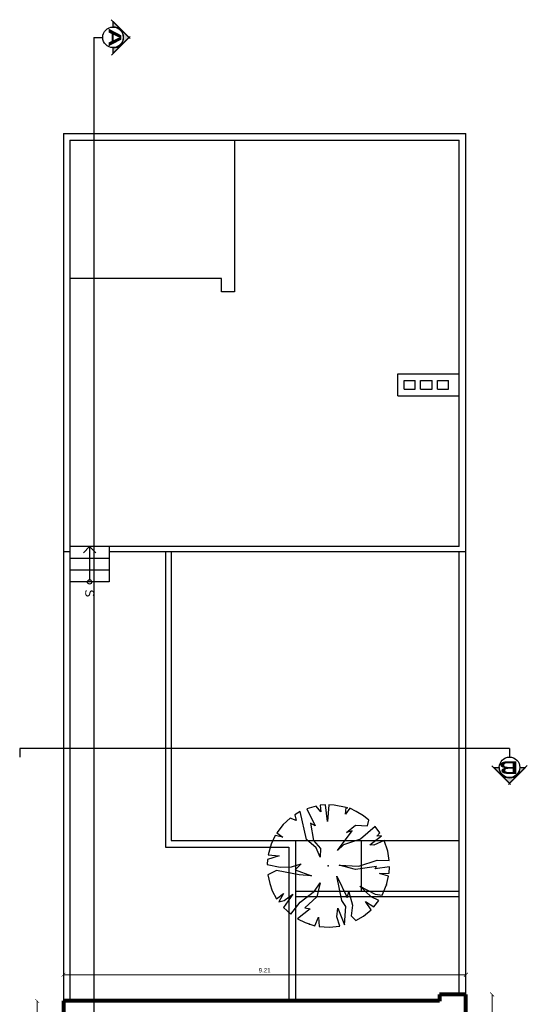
# Model space of a CAD drawing. Header units: inches. Extents: x 66.9 to 78.5, y 105.5 to 141.6.
# Tile 2 of 2: x 66.9 to 78.5, y 119 to 141.6. Entities that reach past the tile are written whole.
import ezdxf
from ezdxf.enums import TextEntityAlignment as Align

# ---------------------------------------------------------------- set-up
doc = ezdxf.new("R2010")
doc.units = ezdxf.units.IN
doc.header["$MEASUREMENT"] = 0
doc.linetypes.add('CONTINUA', pattern=[0])
for name, color, linetype in [('Cotas', 60, 'Continuous'), ('Linea de corte', 30, 'Continuous'), ('Pared lejana', 152, 'Continuous'), ('Vegetación', 3, 'Continuous')]:
    doc.layers.add(name, color=color, linetype=linetype)
doc.layers.add('Paredes', color=5, linetype='Continuous', lineweight=80)
doc.styles.add('SANSSERIFBOLD', font='sasb____.pfb', dxfattribs={"width": 0.85, "height": 0.6})
doc.styles.get("Standard").update_dxf_attribs({"font": 'arial.ttf'})
doc.dimstyles.new('Cotas', dxfattribs={"dimtxt": 0.1, "dimasz": 0.09, "dimexe": 0.2, "dimexo": 0.4, "dimgap": 0.05, "dimtad": 1, "dimzin": 0, "dimdsep": 46, "dimtxsty": 'Standard', "dimblk": 'ARCHTICK', "dimcen": 0.09, "dimse1": 1, "dimse2": 1, "dimclrd": 60, "dimclre": 256, "dimadec": 0, "dimazin": 0, "dimtfac": 1, "dimtix": 1, "dimtofl": 0, "dimtmove": 1, "dimatfit": 3, "dimfxl": 0, "dimtolj": 1, "dimtzin": 0, "dimlwd": 9, "dimarcsym": 0})

# ---------------------------------------------------------------- blocks, each defined once
blk = doc.blocks.new('árbol')
at = {"layer": 'Vegetación', "linetype": 'Continuous'}
for p, q in [((103.233, 11.293), (103.022, 11.257)), ((103.228, 11.018), (103.233, 11.293)), ((103.527, 11.289), (103.382, 11.299)), ((103.382, 11.299), (103.429, 10.968)), ((103.531, 11.067), (103.527, 11.289)), ((103.594, 11.279), (103.531, 11.067)), ((103.794, 11.23), (103.594, 11.279)), ((102.601, 11.075), (102.458, 10.969)), ((102.681, 11.009), (102.601, 11.075)), ((102.879, 10.852), (102.673, 11.118)), ((102.673, 11.118), (102.681, 11.009)), ((103.022, 11.257), (102.78, 11.173)), ((102.78, 11.173), (102.885, 10.943)), ((104.026, 11.131), (103.794, 11.23)), ((104.004, 10.967), (104.026, 11.131)), ((104.149, 11.056), (104.068, 10.876)), ((104.297, 10.94), (104.149, 11.056)), ((102.31, 10.824), (102.213, 10.701)), ((102.44, 10.793), (102.31, 10.824)), ((102.458, 10.969), (102.745, 10.631)), ((102.885, 10.943), (102.879, 10.852)), ((103.362, 10.593), (103.228, 11.018)), ((103.429, 10.968), (103.371, 11.002)), ((103.371, 11.002), (103.439, 10.522)), ((103.822, 10.622), (104.004, 10.967)), ((104.068, 10.876), (103.822, 10.622)), ((104.174, 10.749), (104.297, 10.94)), ((104.362, 10.878), (104.174, 10.749)), ((104.508, 10.702), (104.362, 10.878)), ((102.213, 10.701), (102.113, 10.534)), ((102.43, 10.524), (102.44, 10.793)), ((102.745, 10.631), (102.876, 10.247)), ((103.341, 10.149), (103.362, 10.593)), ((104.61, 10.531), (104.508, 10.702)), ((102.113, 10.534), (102.036, 10.388)), ((102.036, 10.388), (102.174, 10.288)), ((102.595, 10.315), (102.43, 10.524)), ((103.003, 10.112), (102.559, 10.443)), ((102.559, 10.443), (102.595, 10.315)), ((103.439, 10.522), (103.341, 10.149)), ((103.95, 10.371), (104.255, 10.45)), ((104.083, 10.327), (103.95, 10.371)), ((104.255, 10.45), (104.503, 10.424)), ((104.503, 10.424), (104.61, 10.531)), ((102.021, 10.307), (101.966, 10.03)), ((102.174, 10.288), (102.021, 10.307)), ((102.876, 10.247), (103.003, 10.112)), ((103.594, 10.09), (104.083, 10.327)), ((104.154, 10.211), (103.594, 10.09)), ((104.292, 10.298), (104.154, 10.211)), ((104.711, 10.271), (104.292, 10.298)), ((104.325, 10.116), (104.711, 10.271)), ((104.737, 10.158), (104.527, 10.09)), ((104.761, 9.914), (104.737, 10.158)), ((101.966, 10.03), (101.96, 9.91)), ((104.527, 10.09), (104.325, 10.116)), ((101.96, 9.91), (102.343, 9.876)), ((102.343, 9.876), (101.962, 9.831)), ((101.962, 9.831), (101.972, 9.713)), ((101.972, 9.713), (102.125, 9.729)), ((102.125, 9.729), (101.988, 9.622)), ((102.775, 9.556), (102.961, 9.721)), ((103.16, 9.711), (102.943, 9.618)), ((102.961, 9.721), (103.16, 9.711)), ((103.934, 9.583), (103.744, 9.715)), ((103.744, 9.715), (104.067, 9.633)), ((104.746, 9.691), (104.761, 9.914)), ((101.988, 9.622), (102.05, 9.404)), ((102.05, 9.404), (102.439, 9.596)), ((102.439, 9.596), (102.381, 9.491)), ((102.381, 9.491), (102.775, 9.556)), ((102.943, 9.618), (102.756, 9.4)), ((103.447, 9.136), (103.584, 9.511)), ((103.584, 9.511), (103.563, 9.23)), ((104.191, 9.251), (103.934, 9.583)), ((104.067, 9.633), (104.321, 9.364)), ((104.321, 9.364), (104.344, 9.481)), ((104.344, 9.481), (104.57, 9.191)), ((104.532, 9.676), (104.746, 9.691)), ((104.727, 9.59), (104.532, 9.676)), ((104.658, 9.371), (104.727, 9.59)), ((102.756, 9.4), (102.116, 9.256)), ((102.116, 9.256), (102.19, 9.129)), ((103.382, 9.056), (103.315, 9.28)), ((103.315, 9.28), (103.447, 9.136)), ((104.467, 9.039), (104.191, 9.251)), ((104.57, 9.191), (104.658, 9.371)), ((102.19, 9.129), (102.32, 9.161)), ((102.32, 9.161), (102.265, 9.026)), ((102.265, 9.026), (102.412, 8.868)), ((103.391, 8.797), (103.382, 9.056)), ((103.563, 9.23), (103.464, 8.711)), ((104.152, 8.891), (104.006, 9.086)), ((104.006, 9.086), (104.313, 8.871)), ((104.313, 8.871), (104.467, 9.039)), ((102.412, 8.868), (102.604, 8.719)), ((102.604, 8.719), (102.703, 8.857)), ((102.703, 8.857), (102.664, 8.683)), ((103.325, 8.498), (103.391, 8.797)), ((104.112, 8.716), (103.991, 8.873)), ((103.991, 8.873), (104.185, 8.766)), ((104.185, 8.766), (104.152, 8.891)), ((102.664, 8.683), (102.865, 8.588)), ((102.865, 8.588), (103.107, 8.521)), ((103.107, 8.521), (103.127, 8.774)), ((103.127, 8.774), (103.209, 8.506)), ((103.464, 8.711), (103.564, 8.512)), ((103.764, 8.557), (103.928, 8.617)), ((103.928, 8.617), (104.112, 8.716)), ((103.209, 8.506), (103.325, 8.498)), ((103.564, 8.512), (103.764, 8.557))]:
    blk.add_line(p, q, dxfattribs=at)
for p in [(103.794, 11.23), (102.029, 10.332), (103.361, 9.898), (103.361, 9.898), (104.693, 9.465), (102.927, 8.566)]:
    blk.add_point(p, dxfattribs=at)
blk = doc.blocks.new('_ArchTick')
at = {"color": 0, "linetype": 'ByBlock', "const_width": 0.15}
blk.add_lwpolyline([(-0.5, -0.5), (0.5, 0.5)], dxfattribs=at)
blk = doc.blocks.new('*D5')
at = {"layer": 'Cotas', "color": 60, "linetype": 'CONTINUA', "lineweight": 9, "transparency": 16777216}
blk.add_line((77.727, 119.266), (77.727, 108.921), dxfattribs=at)
at = {"layer": 'Defpoints', "color": 0, "transparency": 16777216}
for p in [(77.727, 119.266), (77.727, 108.921), (77.727, 108.921)]:
    blk.add_point(p, dxfattribs=at)
at = {"layer": 'Cotas', "color": 60, "lineweight": 9, "transparency": 16777216, "xscale": 0.09, "yscale": 0.09, "zscale": 0.09}
for p, rotation in [((77.727, 119.266), 90), ((77.727, 108.921), 270)]:
    blk.add_blockref('_ArchTick', p, dxfattribs=dict(at, rotation=rotation))
at = {"layer": 'Cotas', "color": 0, "transparency": 16777216, "insert": (77.626, 114.093), "char_height": 0.1, "attachment_point": 5, "rotation": 90}
blk.add_mtext('\\A1;10.34', dxfattribs=at)
blk = doc.blocks.new('*D7')
at = {"layer": 'Cotas', "color": 60, "linetype": 'CONTINUA', "lineweight": 9, "transparency": 16777216}
blk.add_line((67.317, 108.921), (67.317, 119.116), dxfattribs=at)
at = {"layer": 'Defpoints', "color": 0, "transparency": 16777216}
for p in [(67.317, 119.116), (67.317, 119.116), (67.317, 108.921)]:
    blk.add_point(p, dxfattribs=at)
at = {"layer": 'Cotas', "color": 60, "lineweight": 9, "transparency": 16777216, "xscale": 0.09, "yscale": 0.09, "zscale": 0.09}
for p, rotation in [((67.317, 119.116), 90), ((67.317, 108.921), 270)]:
    blk.add_blockref('_ArchTick', p, dxfattribs=dict(at, rotation=rotation))
at = {"layer": 'Cotas', "color": 0, "transparency": 16777216, "insert": (67.216, 114.018), "char_height": 0.1, "attachment_point": 5, "rotation": 90}
blk.add_mtext('\\A1;10.19', dxfattribs=at)
blk = doc.blocks.new('*D8')
at = {"layer": 'Cotas', "color": 60, "linetype": 'CONTINUA', "lineweight": 9, "transparency": 16777216}
blk.add_line((67.917, 119.716), (77.127, 119.716), dxfattribs=at)
at = {"layer": 'Defpoints', "color": 0, "transparency": 16777216}
for p in [(67.917, 119.716), (77.127, 119.716), (77.127, 119.716)]:
    blk.add_point(p, dxfattribs=at)
at = {"layer": 'Cotas', "color": 60, "lineweight": 9, "transparency": 16777216, "xscale": 0.09, "yscale": 0.09, "zscale": 0.09, "rotation": 180}
blk.add_blockref('_ArchTick', (67.917, 119.716), dxfattribs=at)
at = {"layer": 'Cotas', "color": 60, "lineweight": 9, "transparency": 16777216, "xscale": 0.09, "yscale": 0.09, "zscale": 0.09}
blk.add_blockref('_ArchTick', (77.127, 119.716), dxfattribs=at)
at = {"layer": 'Cotas', "color": 0, "transparency": 16777216, "insert": (72.522, 119.817), "char_height": 0.1, "attachment_point": 5}
blk.add_mtext('\\A1;9.21', dxfattribs=at)
blk = doc.blocks.new('corte')
at = {"layer": 'Cotas', "linetype": 'ByBlock'}
blk.add_hatch(color=256, dxfattribs=at).paths.add_polyline_path([(29.39, 30.862), (29.029, 30.501), (29.15, 30.501, -1), (29.63, 30.501), (29.751, 30.501)])
at = {"layer": 'Cotas', "color": 3, "linetype": 'Continuous'}
for p, q in [((28.985, 30.457), (29.418, 30.89)), ((29.795, 30.466), (29.366, 30.895))]:
    blk.add_line(p, q, dxfattribs=at)
at = {"layer": 'Cotas', "color": 3}
for p, q in [((29.029, 30.501), (29.39, 30.862)), ((29.39, 30.862), (29.751, 30.501)), ((29.15, 30.501), (29.029, 30.501)), ((29.751, 30.501), (29.63, 30.501))]:
    blk.add_line(p, q, dxfattribs=at)
at = {"layer": 'Cotas', "color": 3, "linetype": 'Continuous'}
blk.add_circle((29.39, 30.501), 0.235, dxfattribs=at)
at = {"layer": 'Cotas', "color": 3}
blk.add_arc((29.39, 30.501), 0.24, 0, 180, dxfattribs=at)
at = {"layer": 'Cotas', "color": 3, "style": 'SANSSERIFBOLD', "width": 1.5}
blk.add_text('A', height=0.288, dxfattribs=at).set_placement((29.392, 30.4), align=Align.CENTER)
blk = doc.blocks.new('corte 2')
at = {"layer": 'Cotas', "linetype": 'ByBlock'}
blk.add_hatch(color=256, dxfattribs=at).paths.add_polyline_path([(29.39, 30.862), (29.029, 30.501), (29.15, 30.501, -1), (29.63, 30.501), (29.751, 30.501)])
at = {"layer": 'Cotas', "color": 3, "linetype": 'Continuous'}
for p, q in [((28.985, 30.457), (29.418, 30.89)), ((29.795, 30.466), (29.366, 30.895))]:
    blk.add_line(p, q, dxfattribs=at)
at = {"layer": 'Cotas', "color": 3}
for p, q in [((29.029, 30.501), (29.39, 30.862)), ((29.39, 30.862), (29.751, 30.501)), ((29.15, 30.501), (29.029, 30.501)), ((29.751, 30.501), (29.63, 30.501))]:
    blk.add_line(p, q, dxfattribs=at)
at = {"layer": 'Cotas', "color": 3, "linetype": 'Continuous'}
blk.add_circle((29.39, 30.501), 0.235, dxfattribs=at)
at = {"layer": 'Cotas', "color": 3}
blk.add_arc((29.39, 30.501), 0.24, 0, 180, dxfattribs=at)
at = {"layer": 'Cotas', "color": 3, "style": 'SANSSERIFBOLD', "width": 1.5}
blk.add_text('B', height=0.288, dxfattribs=at).set_placement((29.411, 30.362), align=Align.CENTER)

msp = doc.modelspace()

# ---------------------------------------------------------------- linework, layer by layer
at = {"layer": 'Linea de corte'}
for p, q in [((68.617, 141.171), (68.617, 106.721)), ((68.617, 141.171), (68.817, 141.171)), ((78.127, 124.897), (66.917, 124.897)), ((66.917, 124.897), (66.917, 124.697)), ((78.127, 124.897), (78.127, 124.697))]:
    msp.add_line(p, q, dxfattribs=at)
at = {"layer": 'Pared lejana'}
for p, q in [((67.917, 138.971), (67.917, 119.116)), ((67.917, 138.971), (77.127, 138.971)), ((77.127, 119.266), (77.127, 138.971)), ((68.067, 138.821), (68.067, 119.116)), ((68.067, 138.821), (76.977, 138.821)), ((71.832, 138.821), (71.832, 135.35)), ((76.977, 129.517), (76.977, 138.821)), ((71.532, 135.65), (68.067, 135.65)), ((71.532, 135.35), (71.532, 135.65)), ((71.832, 135.35), (71.532, 135.35)), ((75.567, 133.468), (76.977, 133.468)), ((75.567, 132.968), (75.567, 133.468)), ((75.717, 133.318), (75.967, 133.318)), ((75.717, 133.118), (75.717, 133.318)), ((75.967, 133.118), (75.967, 133.318)), ((76.087, 133.318), (76.357, 133.318)), ((76.087, 133.118), (76.087, 133.318)), ((76.357, 133.118), (76.357, 133.318)), ((76.477, 133.318), (76.727, 133.318)), ((76.477, 133.118), (76.477, 133.318)), ((76.727, 133.118), (76.727, 133.318)), ((75.717, 133.118), (75.967, 133.118)), ((76.087, 133.118), (76.357, 133.118)), ((76.477, 133.118), (76.727, 133.118)), ((75.567, 132.968), (76.977, 132.968)), ((68.067, 129.397), (67.917, 129.397)), ((68.967, 129.517), (68.067, 129.517)), ((68.517, 129.517), (68.376, 129.376)), ((68.517, 129.517), (68.517, 128.757)), ((68.517, 129.517), (68.659, 129.376)), ((68.967, 129.517), (68.967, 128.707)), ((76.977, 129.517), (68.967, 129.517)), ((77.127, 129.397), (68.967, 129.397)), ((70.252, 129.397), (70.252, 122.635)), ((70.382, 129.397), (70.382, 122.785)), ((76.977, 119.266), (76.977, 129.397)), ((76.977, 121.625), (76.977, 129.397)), ((68.967, 129.247), (68.067, 129.247)), ((68.967, 128.977), (68.067, 128.977)), ((68.967, 128.707), (68.067, 128.707)), ((70.252, 122.635), (73.079, 122.635)), ((70.382, 122.785), (73.229, 122.785)), ((73.079, 122.635), (73.079, 119.113)), ((73.229, 122.785), (73.229, 119.116)), ((73.229, 122.785), (76.977, 122.785)), ((74.729, 122.785), (74.729, 121.625)), ((73.229, 121.625), (76.977, 121.625)), ((73.229, 121.505), (76.977, 121.505))]:
    msp.add_line(p, q, dxfattribs=at)
msp.add_circle((68.517, 128.707), 0.05, dxfattribs=at)
at = {"layer": 'Paredes'}
for p, q in [((77.127, 119.266), (76.521, 119.266)), ((76.521, 119.266), (76.521, 119.113)), ((77.127, 112.471), (77.127, 119.266)), ((67.917, 119.116), (67.917, 108.921)), ((76.521, 119.116), (67.917, 119.116))]:
    msp.add_line(p, q, dxfattribs=at)

# ---------------------------------------------------------------- block references
at = {"layer": 'Cotas'}
for name, p, rotation in [('corte', (38.552, 170.561), 270), ('corte 2', (107.517, 154.963), 180.0000000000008)]:
    msp.add_blockref(name, p, dxfattribs=dict(at, rotation=rotation))
at = {"layer": 'Vegetación', "rotation": 270}
msp.add_blockref('árbol', (64.081, 225.566), dxfattribs=at)

# ---------------------------------------------------------------- texts
at = {"layer": 'Pared lejana', "insert": (68.517, 128.444), "char_height": 0.2, "width": 0.10033, "attachment_point": 5, "rotation": 270}
msp.add_mtext('{\\fVerdana|b0|i0|c0|p34;S}', dxfattribs=at)

# ---------------------------------------------------------------- dimensions: what is measured, and where the dimension line sits
at = {"layer": 'Cotas'}
dim = msp.add_linear_dim(base=(77.127, 119.716), p1=(67.917, 119.716), p2=(77.127, 119.716), dimstyle='Cotas', dxfattribs=at)
dim.commit()
dim.dimension.update_dxf_attribs({"geometry": '*D8', "text_midpoint": (72.522, 119.817)})
for base, p1, p2, picture, middle in [((77.7274, 108.9211), (77.7274, 119.2655), (77.7274, 108.9211), '*D5', (77.6263, 114.0933)), ((67.3175, 119.1155), (67.3175, 108.9211), (67.3175, 119.1155), '*D7', (67.2164, 114.0183))]:
    dim = msp.add_linear_dim(base=base, p1=p1, p2=p2, angle=270, dimstyle='Cotas', dxfattribs=at)
    dim.commit()
    dim.dimension.update_dxf_attribs({"geometry": picture, "text_midpoint": middle})

doc.saveas('drawing.dxf')
